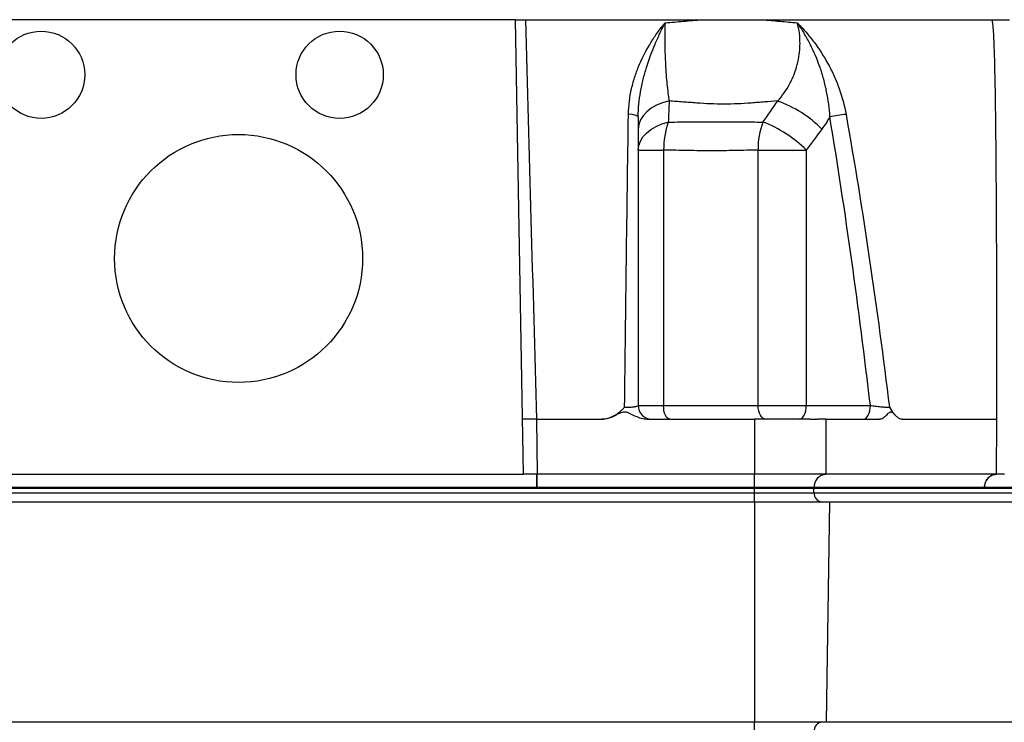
# Model space of a CAD drawing. Header units: millimetres. Extents: x 4135 to 8259, y 1498 to 10860.
# Tile 7 of 12: x 6321 to 7393, y 4205 to 4970. Entities that reach past the tile are written whole.
import ezdxf

# ---------------------------------------------------------------- set-up
doc = ezdxf.new("R2010")
doc.units = ezdxf.units.MM
doc.header["$LTSCALE"] = 5

msp = doc.modelspace()

# ---------------------------------------------------------------- linework, layer by layer
at = {"color": 7, "linetype": 'Continuous', "lineweight": 25}
for p, q in [((6861.3, 4970.4), (6258.1, 4970.4)), ((6869.9, 4475.4), (6861.3, 4970.4)), ((6994.8, 4828.4), (7022.3, 4828.4)), ((7022.3, 4828.4), (7022.3, 4550.4)), ((7125.4, 4550.4), (7125.4, 4828.4)), ((7125.4, 4828.4), (7177.8, 4828.4)), ((7177.8, 4828.4), (7177.8, 4550.4)), ((6994.8, 4550.4), (7022.3, 4550.4)), ((7022.3, 4550.4), (7125.4, 4550.4)), ((7125.4, 4550.4), (7177.8, 4550.4)), ((7177.8, 4550.4), (7247.5, 4550.4)), ((6883.9, 4535.4), (6884.9, 4475.4)), ((6883.9, 4535.4), (6955.1, 4535.4)), ((7004.5, 4535.4), (7121.2, 4535.4)), ((7121.2, 4535.4), (7121.2, 4475.4)), ((7199.1, 4535.4), (7199.1, 4475.4)), ((7199.1, 4535.4), (7257.5, 4535.4)), ((7282.2, 4535.4), (7385.1, 4535.4)), ((6249.5, 4475.4), (6869.9, 4475.4)), ((6884.4, 4475.4), (6869.9, 4475.4)), ((6884.9, 4475.4), (6884.4, 4475.4)), ((6884.4, 4460.9), (6884.4, 4475.4)), ((7121.2, 4475.4), (6884.9, 4475.4)), ((6884.9, 4460.9), (6884.9, 4475.4)), ((7199.1, 4475.4), (7121.2, 4475.4)), ((7121.2, 4460.9), (7121.2, 4475.4)), ((7384.7, 4475.4), (7199.1, 4475.4)), ((5998.2, 4460.4), (7121.2, 4460.4)), ((6884.4, 4460.9), (6235, 4460.9)), ((6884.9, 4460.9), (6884.4, 4460.9)), ((7121.2, 4460.9), (6884.9, 4460.9)), ((7186.1, 4460.9), (7121.2, 4460.9)), ((7121.2, 4460.9), (7121.2, 4460.4)), ((7121.2, 4460.4), (7186.1, 4460.4)), ((7121.2, 4455.4), (7121.2, 4460.4)), ((7186.1, 4460.9), (7186.1, 4460.4)), ((7371.7, 4460.9), (7186.1, 4460.9)), ((7186.1, 4455.4), (7186.1, 4460.4)), ((7186.1, 4460.4), (7747.6, 4460.4)), ((7562.1, 4460.9), (7371.7, 4460.9)), ((5998.2, 4455.4), (7121.2, 4455.4)), ((7121.2, 4445.4), (7121.2, 4455.4)), ((7121.2, 4455.4), (7186.1, 4455.4)), ((7186.1, 4455.4), (7747.6, 4455.4)), ((5998.2, 4445.4), (7121.2, 4445.4)), ((7121.2, 4445.4), (7121.2, 4205.4)), ((7121.2, 4445.4), (7203, 4445.4)), ((7203, 4445.4), (7199.3, 4205.4)), ((7203, 4445.4), (7764.4, 4445.4)), ((7121.2, 4205.4), (5998.2, 4205.4)), ((7199.3, 4205.4), (7121.2, 4205.4)), ((7121.2, 4195.4), (7121.2, 4205.4)), ((7760.8, 4205.4), (7199.3, 4205.4))]:
    msp.add_line(p, q, dxfattribs=at)
at = {"color": 7, "linetype": 'Continuous', "lineweight": 25, "flags": 128}
for points in [[(7028.4, 4881.9), (7021.3, 4879.9), (7014.8, 4877.2), (7009, 4873.9), (7004.1, 4870.1), (7000.1, 4865.8), (6997.2, 4861.2), (6995.4, 4856.3), (6994.8, 4851.3)], [(6994.8, 4828.4), (6995.4, 4833.3), (6997.1, 4838.2), (6999.9, 4842.7), (7003.8, 4847), (7008.6, 4850.8), (7014.2, 4854.1), (7020.5, 4856.9), (7027.5, 4858.9)], [(7029.1, 4535.4), (7027.8, 4535.7), (7026.5, 4536.5), (7025.3, 4537.9), (7024.3, 4539.8), (7023.5, 4542.1), (7022.8, 4544.6), (7022.5, 4547.5), (7022.3, 4550.4)], [(7133.6, 4535.4), (7132, 4535.7), (7130.4, 4536.5), (7129, 4537.9), (7127.8, 4539.8), (7126.7, 4542.1), (7126, 4544.6), (7125.5, 4547.5), (7125.4, 4550.4)], [(7170.3, 4535.4), (7171.8, 4535.7), (7173.2, 4536.5), (7174.5, 4537.9), (7175.6, 4539.8), (7176.6, 4542.1), (7177.2, 4544.6), (7177.7, 4547.5), (7177.8, 4550.4)], [(7240, 4535.4), (7241.4, 4535.7), (7242.8, 4536.5), (7244.1, 4537.9), (7245.3, 4539.8), (7246.2, 4542.1), (7246.9, 4544.6), (7247.3, 4547.5), (7247.5, 4550.4)], [(7384.7, 4475.4), (7384.7, 4477.7), (7384.8, 4486.8), (7385.1, 4523.4), (7385.1, 4535.4)]]:
    msp.add_lwpolyline(points, dxfattribs=at)
at = {"color": 7, "linetype": 'Continuous', "lineweight": 25}
for centre, radius in [((6344.7, 4910.4), 47.5), ((6669.7, 4910.4), 47.5), ((6559.7, 4710.4), 135)]:
    msp.add_circle(centre, radius, dxfattribs=at)
for centre, radius, start, end in [((7101.6, 4758), 131.8, 45.0519, 69.9821), ((6986.1, 4852.6), 14.8, 53.964, 97.5642), ((7233.2, 4730.3), 137.5, 95.0691, 102.4733), ((7118.3, 4828), 95.9, 161.2004, 179.7544), ((7204.3, 4830.5), 79, 158.8741, 181.4773), ((7084.1, 4735.2), 132.2, 44.8396, 69.3823), ((7009.8, 4550.4), 15, 180, 270), ((7285.2, 4550.4), 15, 220.272, 225.3251), ((7200.2, 4461.4), 14, 94.2583, 182.0052), ((7385.7, 4461.4), 14, 94.2201, 182.0086), ((7195.5, 4454.8), 9.4, 176.1887, 265.5981), ((7195.5, 4196), 9.4, 94.4019, 183.8113)]:
    msp.add_arc(centre, radius, start, end, dxfattribs=at)
for points, knots in [([(6861.3, 4970.4), (6861.3, 4970.4), (6861.5, 4970.4), (6862, 4970.4), (6862.2, 4970.4), (6862.7, 4970.4), (6863, 4970.4), (6864, 4970.4), (6864.8, 4970.4), (6866.7, 4970.4), (6867.8, 4970.4), (6868.9, 4970.4)], [0, 0, 0, 0, 0.25, 0.25, 0.375, 0.375, 0.5, 0.5, 0.75, 0.75, 1, 1, 1, 1]), ([(6868.9, 4970.4), (6869.2, 4970.4), (6869.9, 4970.4), (6870.6, 4970.4), (6870.9, 4970.4)], [0, 0, 0, 0, 0.500663, 1, 1, 1, 1]), ([(6871.9, 4970.4), (6874, 4897.9), (6876, 4825.5), (6880, 4680.5), (6881.9, 4607.9), (6883.9, 4535.4)], [0, 0, 0, 0, 0.5, 0.5, 1, 1, 1, 1]), ([(6871.9, 4970.4), (6905.1, 4970.4), (6937.9, 4970.4), (7002, 4970.4), (7033.5, 4970.4), (7064.1, 4970.4)], [0, 0, 0, 0, 0.5, 0.5, 1, 1, 1, 1]), ([(6984.1, 4867.3), (6984.3, 4876.9), (6985.5, 4886.3), (6988.6, 4899.9), (6989.8, 4904.4), (6992, 4911), (6992.8, 4913.2), (6994.4, 4917.5), (6995.3, 4919.7), (6999.7, 4930.2), (7003.9, 4938.1), (7011, 4949.4), (7013.4, 4953.1), (7017.3, 4958.4), (7018.6, 4960.2), (7020.6, 4962.8), (7021.3, 4963.6), (7022.6, 4965.4), (7023.3, 4966.2), (7024, 4967)], [0, 0, 0, 0, 0.25, 0.25, 0.375, 0.375, 0.4375, 0.4375, 0.5, 0.5, 0.75, 0.75, 0.875, 0.875, 0.9375, 0.9375, 0.96875, 0.96875, 1, 1, 1, 1]), ([(6994.8, 4864.6), (6994.8, 4873.9), (6995.7, 4883), (6998.1, 4896.5), (6999.1, 4901), (7001.3, 4909.9), (7002.6, 4914.2), (7006.6, 4927.1), (7009.7, 4935.5), (7014.8, 4947.6), (7016.6, 4951.6), (7019.3, 4957.5), (7020.2, 4959.4), (7021.6, 4962.3), (7022.1, 4963.3), (7023, 4965.2), (7023.5, 4966.1), (7024, 4967)], [0, 0, 0, 0, 0.25, 0.25, 0.375, 0.375, 0.5, 0.5, 0.75, 0.75, 0.875, 0.875, 0.9375, 0.9375, 0.96875, 0.96875, 1, 1, 1, 1]), ([(7024, 4967), (7023.7, 4959.6), (7023.7, 4952), (7023.8, 4942.3), (7023.8, 4940.4), (7023.9, 4936.5), (7023.9, 4934.6), (7024.1, 4928.9), (7024.3, 4925.2), (7024.6, 4917.8), (7024.9, 4914.2), (7025.4, 4907.1), (7025.7, 4903.6), (7026.7, 4893.7), (7027.5, 4887.5), (7028.4, 4881.9)], [0, 0, 0, 0, 0.25, 0.25, 0.3125, 0.3125, 0.375, 0.375, 0.5, 0.5, 0.625, 0.625, 0.75, 0.75, 1, 1, 1, 1]), ([(7024, 4967), (7030.8, 4967.6), (7037.5, 4968.1), (7047.5, 4969), (7050.9, 4969.3), (7057.5, 4969.8), (7060.8, 4970.1), (7064.1, 4970.4)], [0, 0, 0, 0, 0.5, 0.5, 0.75, 0.75, 1, 1, 1, 1]), ([(7129.6, 4970.4), (7132.9, 4970.1), (7136.1, 4969.8), (7142.6, 4969.3), (7152.2, 4968.4), (7161.7, 4967.6), (7168, 4967)], [0, 0, 0, 0, 0.25, 0.25, 0.5, 1, 1, 1, 1]), ([(7129.7, 4970.4), (7176.7, 4970.4), (7221.4, 4970.4), (7305.2, 4970.4), (7344.3, 4970.4), (7380.1, 4970.4)], [0, 0, 0, 0, 0.5, 0.5, 1, 1, 1, 1]), ([(7146.7, 4881.9), (7151.7, 4887.5), (7156, 4893.7), (7160.5, 4902), (7161.3, 4903.6), (7163, 4907.1), (7163.7, 4908.8), (7165.8, 4914.2), (7167, 4917.8), (7168.9, 4925.2), (7169.7, 4928.9), (7170.4, 4934.6), (7170.6, 4936.5), (7170.9, 4940.4), (7170.9, 4942.3), (7171, 4952), (7170, 4959.6), (7168, 4967)], [0, 0, 0, 0, 0.25, 0.25, 0.3125, 0.3125, 0.375, 0.375, 0.5, 0.5, 0.625, 0.625, 0.6875, 0.6875, 0.75, 0.75, 1, 1, 1, 1]), ([(7168, 4967), (7168.4, 4966.6), (7168.8, 4966.2), (7169.6, 4965.4), (7170.9, 4964.1), (7173.7, 4961.1), (7176, 4958.4), (7180.6, 4953.1), (7183.5, 4949.5), (7192, 4938.2), (7197.1, 4930.3), (7202.8, 4919.8), (7203.9, 4917.6), (7206.1, 4913.3), (7207.1, 4911.1), (7210.1, 4904.4), (7211.9, 4900), (7216.8, 4886.3), (7219.3, 4876.9), (7221, 4867.3)], [0, 0, 0, 0, 0.015625, 0.015625, 0.03125, 0.0625, 0.125, 0.125, 0.25, 0.25, 0.5, 0.5, 0.5625, 0.5625, 0.625, 0.625, 0.75, 0.75, 1, 1, 1, 1]), ([(7203.4, 4864.6), (7203, 4873.9), (7201.8, 4883), (7199, 4896.5), (7198, 4901), (7195.5, 4909.9), (7194.2, 4914.2), (7189.7, 4927.1), (7186.1, 4935.5), (7180, 4947.6), (7177.8, 4951.6), (7174.3, 4957.5), (7173.1, 4959.4), (7171.2, 4962.3), (7170.6, 4963.3), (7169.3, 4965.2), (7168.7, 4966.1), (7168, 4967)], [0, 0, 0, 0, 0.25, 0.25, 0.375, 0.375, 0.5, 0.5, 0.75, 0.75, 0.875, 0.875, 0.9375, 0.9375, 0.96875, 0.96875, 1, 1, 1, 1]), ([(7385.1, 4535.4), (7385.2, 4551.8), (7385.2, 4583.7), (7385.2, 4630.1), (7385.2, 4673.5), (7385.1, 4714.1), (7384.9, 4759.8), (7384.6, 4808.6), (7384.2, 4854.8), (7383.7, 4889.6), (7383.2, 4912.7), (7382.8, 4930.1), (7382.4, 4941.6), (7382, 4950.4), (7381.8, 4955.8), (7381.5, 4959.7), (7381.3, 4962.4), (7381, 4965.1), (7380.6, 4967.8), (7380.3, 4969.5), (7380.1, 4970.4)], [0, 0, 0, 0, 0.113203, 0.219747, 0.31963, 0.412854, 0.499419, 0.634702, 0.749387, 0.817224, 0.87464, 0.908589, 0.937362, 0.954406, 0.968752, 0.975062, 0.981332, 0.987573, 0.993792, 1, 1, 1, 1]), ([(7380.8, 4970.4), (7381.4, 4970.4), (7382, 4970.4), (7383.4, 4970.4), (7384.1, 4970.4), (7385.6, 4970.4), (7386.3, 4970.4), (7387.9, 4970.4), (7388.7, 4970.4), (7390.3, 4970.4), (7391.2, 4970.4), (7392.8, 4970.4), (7393.6, 4970.4), (7396.1, 4970.4), (7397.6, 4970.4), (7399.1, 4970.4)], [0, 0, 0, 0, 0.125, 0.125, 0.25, 0.25, 0.375, 0.375, 0.5, 0.5, 0.625, 0.625, 0.75, 0.75, 1, 1, 1, 1]), ([(7146.7, 4881.9), (7141.9, 4881.5), (7134.7, 4881), (7127.4, 4880.4), (7122.6, 4880), (7120.1, 4879.8), (7107.9, 4878.9), (7098.1, 4878.5), (7078.3, 4878.5), (7068.4, 4878.9), (7056, 4879.8), (7053.5, 4880), (7048.5, 4880.4), (7046, 4880.6), (7038.5, 4881.1), (7033.5, 4881.5), (7028.4, 4881.9)], [0, 0, 0, 0, 0.125, 0.1875, 0.1875, 0.25, 0.25, 0.5, 0.5, 0.75, 0.75, 0.8125, 0.8125, 0.875, 0.875, 1, 1, 1, 1]), ([(6979.9, 4548.4), (6980.6, 4601.8), (6981.2, 4655.1), (6982.6, 4761.4), (6983.4, 4814.5), (6984.1, 4867.3)], [0, 0, 0, 0, 0.5, 0.5, 1, 1, 1, 1]), ([(7221, 4867.3), (7230.4, 4814.5), (7238.9, 4761.4), (7254.5, 4655.1), (7261.7, 4601.8), (7268.2, 4548.4)], [0, 0, 0, 0, 0.5, 0.5, 1, 1, 1, 1]), ([(6994.8, 4864.6), (6994.8, 4812.5), (6994.8, 4760.2), (6994.8, 4655.5), (6994.8, 4603), (6994.8, 4550.4)], [0, 0, 0, 0, 0.5, 0.5, 1, 1, 1, 1]), ([(7027.5, 4858.9), (7031.9, 4859), (7036.4, 4859), (7045.3, 4859), (7049.7, 4859.1), (7063, 4859.1), (7071.7, 4859.2), (7088.9, 4859.2), (7097.4, 4859.1), (7110, 4859.1), (7114.1, 4859), (7122.4, 4859), (7126.5, 4859), (7130.6, 4858.9)], [0, 0, 0, 0, 0.125, 0.125, 0.25, 0.25, 0.5, 0.5, 0.75, 0.75, 0.875, 0.875, 1, 1, 1, 1]), ([(7247.5, 4550.4), (7241.3, 4603), (7234.6, 4655.5), (7220, 4760.2), (7212.1, 4812.5), (7203.4, 4864.6)], [0, 0, 0, 0, 0.5, 0.5, 1, 1, 1, 1]), ([(7125.4, 4828.4), (7117.1, 4828.2), (7108.7, 4828.1), (7091.8, 4827.7), (7083.3, 4827.7), (7066.1, 4827.7), (7057.5, 4827.7), (7040, 4828.1), (7031.2, 4828.2), (7022.3, 4828.4)], [0, 0, 0, 0, 0.25, 0.25, 0.5, 0.5, 0.75, 0.75, 1, 1, 1, 1]), ([(6955.1, 4535.4), (6957.5, 4535.4), (6959.9, 4535.8), (6964.5, 4537.2), (6966.7, 4538.2), (6970.8, 4540.6), (6972.8, 4542), (6975.6, 4544.3), (6976.5, 4545.1), (6978.2, 4546.7), (6979.1, 4547.5), (6979.9, 4548.4)], [0, 0, 0, 0, 0.25, 0.25, 0.5, 0.5, 0.75, 0.75, 0.875, 0.875, 1, 1, 1, 1]), ([(6979.9, 4548.4), (6981.9, 4548.4), (6983.9, 4548.4), (6986.6, 4548.6), (6987.5, 4548.7), (6989.1, 4548.8), (6989.9, 4548.9), (6991.2, 4549.1), (6991.8, 4549.2), (6992.9, 4549.4), (6993.3, 4549.5), (6994.1, 4549.7), (6994.3, 4549.9), (6994.7, 4550.1), (6994.8, 4550.3), (6994.8, 4550.4)], [0, 0, 0, 0, 0.25, 0.25, 0.375, 0.375, 0.5, 0.5, 0.625, 0.625, 0.75, 0.75, 0.875, 0.875, 1, 1, 1, 1]), ([(7247.5, 4550.4), (7248.3, 4550.3), (7249.2, 4550.1), (7251.1, 4549.9), (7252, 4549.7), (7254, 4549.5), (7255, 4549.4), (7256.9, 4549.2), (7257.9, 4549.1), (7259.8, 4548.9), (7260.8, 4548.8), (7262.6, 4548.7), (7263.4, 4548.6), (7265.8, 4548.4), (7267.2, 4548.4), (7268.2, 4548.4)], [0, 0, 0, 0, 0.125, 0.125, 0.25, 0.25, 0.375, 0.375, 0.5, 0.5, 0.625, 0.625, 0.75, 0.75, 1, 1, 1, 1]), ([(7268.2, 4548.4), (7268.2, 4548.4), (7269.8, 4546), (7271.5, 4542.8), (7273.5, 4541), (7273.8, 4540.8)], [0, 0, 0, 0, 0.004505, 0.853121, 1, 1, 1, 1]), ([(6883.9, 4535.4), (6882.9, 4535.4), (6881.9, 4535.4), (6880, 4535.3), (6879, 4535.3), (6877.2, 4535.3), (6876.4, 4535.3), (6874.7, 4535.3), (6874, 4535.3), (6872.6, 4535.4), (6871.9, 4535.4), (6870.9, 4535.4), (6870.4, 4535.4), (6869.6, 4535.5), (6869.4, 4535.5), (6869, 4535.6), (6868.9, 4535.6), (6868.9, 4535.6)], [0, 0, 0, 0, 0.125, 0.125, 0.25, 0.25, 0.375, 0.375, 0.5, 0.5, 0.625, 0.625, 0.75, 0.75, 0.875, 0.875, 1, 1, 1, 1]), ([(7004.5, 4535.4), (7002.3, 4535.4), (7000.2, 4535.7), (6996, 4536.8), (6994, 4537.6), (6990, 4539.4), (6988.1, 4540.4), (6985.2, 4541.8), (6984.2, 4542.2), (6982.6, 4542.7), (6982.1, 4542.8), (6981, 4543), (6980.5, 4543.1), (6979.4, 4543.1), (6978.8, 4543.1), (6977.7, 4542.9), (6977.2, 4542.8), (6975.6, 4542.3), (6974.6, 4541.9), (6971.6, 4540.5), (6969.7, 4539.4), (6965.7, 4537.6), (6963.7, 4536.8), (6959.5, 4535.7), (6957.3, 4535.4), (6955.1, 4535.4)], [0, 0, 0, 0, 0.125, 0.125, 0.25, 0.25, 0.375, 0.375, 0.4375, 0.4375, 0.46875, 0.46875, 0.5, 0.5, 0.53125, 0.53125, 0.5625, 0.5625, 0.625, 0.625, 0.75, 0.75, 0.875, 0.875, 1, 1, 1, 1]), ([(7181.7, 4535.4), (7181.2, 4535.4), (7180.1, 4535.4), (7178.6, 4535.4), (7177, 4535.4), (7175.3, 4535.4), (7173.7, 4535.4), (7172, 4535.4), (7170.2, 4535.4), (7166.8, 4535.4), (7161.3, 4535.4), (7153.7, 4535.4), (7145.8, 4535.4), (7139.1, 4535.4), (7133.6, 4535.4), (7129.5, 4535.4), (7125.3, 4535.4), (7122.6, 4535.4), (7121.2, 4535.4)], [0, 0, 0, 0, 0.031278, 0.062496, 0.093671, 0.124817, 0.155953, 0.187093, 0.218256, 0.249456, 0.373927, 0.499002, 0.624284, 0.749251, 0.812094, 0.874744, 0.937335, 1, 1, 1, 1]), ([(7181.7, 4535.4), (7182.2, 4535.4), (7183.1, 4535.4), (7184.5, 4535.4), (7185.8, 4535.4), (7187.2, 4535.4), (7188.5, 4535.4), (7189.3, 4535.4), (7189.7, 4535.4)], [0, 0, 0, 0, 0.166794, 0.333435, 0.5, 0.666565, 0.833206, 1, 1, 1, 1]), ([(7199.1, 4535.4), (7198.8, 4535.4), (7198.1, 4535.4), (7197, 4535.4), (7195.9, 4535.4), (7194.7, 4535.4), (7193.5, 4535.4), (7192.3, 4535.4), (7191, 4535.4), (7190.2, 4535.4), (7189.7, 4535.4)], [0, 0, 0, 0, 0.125008, 0.249885, 0.374695, 0.499504, 0.624374, 0.749371, 0.874559, 1, 1, 1, 1]), ([(7282.2, 4535.4), (7281.1, 4535.4), (7280, 4535.7), (7277.9, 4536.8), (7276.9, 4537.6), (7274.9, 4539.4), (7274, 4540.4), (7272.5, 4541.8), (7272, 4542.2), (7271.2, 4542.7), (7271, 4542.8), (7270.4, 4543), (7270.1, 4543.1), (7269.6, 4543.1), (7269.3, 4543.1), (7268.8, 4542.9), (7268.5, 4542.8), (7267.7, 4542.3), (7267.2, 4541.9), (7265.7, 4540.5), (7264.8, 4539.4), (7262.8, 4537.6), (7261.8, 4536.8), (7259.7, 4535.7), (7258.6, 4535.4), (7257.5, 4535.4)], [0, 0, 0, 0, 0.125, 0.125, 0.25, 0.25, 0.375, 0.375, 0.4375, 0.4375, 0.46875, 0.46875, 0.5, 0.5, 0.53125, 0.53125, 0.5625, 0.5625, 0.625, 0.625, 0.75, 0.75, 0.875, 0.875, 1, 1, 1, 1]), ([(7371.7, 4460.9), (7371.8, 4462.8), (7372.1, 4464.7), (7373.5, 4468.2), (7374.5, 4469.8), (7376.9, 4472.5), (7378.3, 4473.6), (7381.4, 4475), (7383, 4475.4), (7384.7, 4475.4)], [0, 0, 0, 0, 0.25, 0.25, 0.5, 0.5, 0.75, 0.75, 1, 1, 1, 1]), ([(7393.4, 4475.4), (7392, 4475.4), (7390.7, 4475.4), (7388.5, 4475.4), (7387.7, 4475.4), (7386.2, 4475.4), (7385.5, 4475.4), (7384.7, 4475.4)], [0, 0, 0, 0, 0.5, 0.5, 0.75, 0.75, 1, 1, 1, 1])]:
    msp.add_open_spline(points, degree=3, knots=knots, dxfattribs=at)
for points in [[(6870.9, 4970.4), (6871.1, 4970.4), (6871.4, 4970.4), (6871.8, 4970.4), (6871.9, 4970.4)], [(7064.1, 4970.4), (7075.3, 4970.4), (7097.3, 4970.4), (7119, 4970.4), (7129.7, 4970.4)], [(7380.1, 4970.4), (7380.3, 4970.4), (7380.5, 4970.4), (7380.7, 4970.4), (7380.8, 4970.4)], [(7028.4, 4881.9), (7028.1, 4874.2), (7027.8, 4866.6), (7027.5, 4858.9)], [(7130.6, 4858.9), (7136, 4866.6), (7141.4, 4874.2), (7146.7, 4881.9)], [(7203.4, 4864.6), (7200.8, 4860), (7197.8, 4855.6), (7194.7, 4851.3)], [(7194.7, 4851.3), (7189.1, 4843.7), (7183.5, 4836), (7177.8, 4828.4)], [(6883.9, 4535.4), (6883.9, 4535.4), (6883.9, 4535.4), (6883.9, 4535.4)], [(7384.7, 4475.4), (7384.7, 4475.4), (7384.7, 4475.4), (7384.7, 4475.4)], [(7371.7, 4460.9), (7371.7, 4460.9), (7371.7, 4460.9), (7371.7, 4460.9)]]:
    msp.add_open_spline(points, degree=3, dxfattribs=at)

doc.saveas('drawing.dxf')
